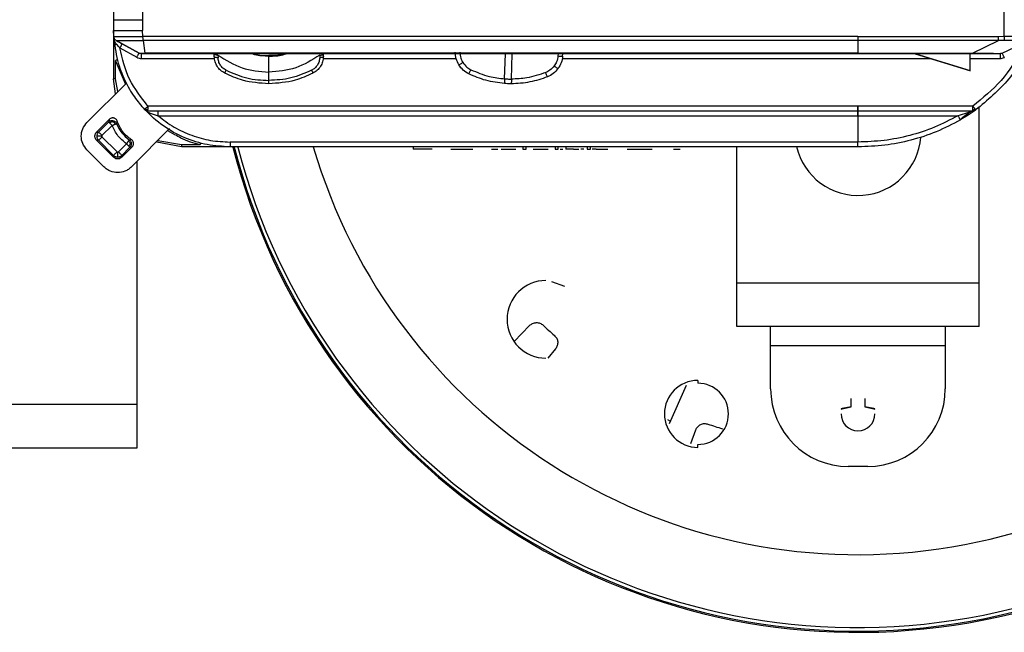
# Model space of a CAD drawing. Header units: millimetres. Extents: x -155 to 150, y -264 to -131.
# Tile 3 of 6: x -2 to 99, y -264 to -201. Entities that reach past the tile are written whole.
import ezdxf

# ---------------------------------------------------------------- set-up
doc = ezdxf.new("R2010")
doc.units = ezdxf.units.MM

msp = doc.modelspace()

# ---------------------------------------------------------------- linework, layer by layer
at = {"color": 7, "linetype": 'Continuous', "lineweight": 25}
for p, q in [((7.22, -187.96), (7.22, -206.96)), ((98.98, -202.56), (98.98, -192.36)), ((10.22, -192.93), (10.22, -201.96)), ((7.24, -202.59), (7.22, -201.96)), ((10.25, -202.58), (10.22, -201.96)), ((83.93, -202.58), (10.25, -202.58)), ((83.93, -202.58), (98.42, -202.58)), ((98.42, -202.58), (98.98, -202.56)), ((9.85, -204.3), (7.5, -203.01)), ((7.5, -203.01), (7.5, -203.01)), ((7.87, -203.77), (9.61, -204.73)), ((8.11, -203.34), (9.85, -204.3)), ((83.93, -203), (10.29, -203)), ((10.48, -204.29), (10.29, -203)), ((83.93, -203), (83.93, -204.29)), ((98.41, -203), (83.93, -203)), ((95.74, -204.29), (98.41, -203)), ((99, -203), (98.41, -203)), ((98.79, -204.31), (101.64, -202.94)), ((9.85, -204.3), (9.85, -204.3)), ((10.09, -204.85), (17.63, -204.85)), ((95.74, -204.36), (10.49, -204.36)), ((17.6, -204.66), (17.59, -204.4)), ((17.98, -204.51), (17.99, -204.78)), ((23.22, -204.56), (23.22, -204.61)), ((28.47, -204.51), (28.46, -204.78)), ((28.82, -204.85), (42.52, -204.85)), ((28.85, -204.66), (28.86, -204.4)), ((47.52, -206.95), (47.61, -204.36)), ((48.21, -206.98), (48.31, -204.36)), ((53.03, -204.36), (53.01, -204.59)), ((53.44, -204.85), (91.4, -204.85)), ((53.49, -204.61), (53.51, -204.36)), ((83.93, -204.29), (95.74, -204.29)), ((89.82, -204.37), (95.42, -206.09)), ((89.89, -204.37), (95.49, -206.09)), ((95.49, -206.11), (95.49, -204.37)), ((95.49, -204.85), (98.57, -204.85)), ((7.42, -206.96), (7.42, -205.05)), ((8.45, -207.48), (7.42, -205.05)), ((7.41, -208.51), (7.22, -206.96)), ((7.66, -208.27), (7.42, -206.96)), ((23.22, -207.12), (23.22, -206.26)), ((95.42, -206.09), (95.49, -206.11)), ((4.48, -211.44), (8.54, -207.39)), ((95.76, -209.76), (10.77, -209.76)), ((96.43, -232.46), (96.43, -209.81)), ((10.77, -210.26), (95.76, -210.26)), ((11.81, -210.75), (94.23, -210.75)), ((83.93, -210.75), (83.93, -213.46)), ((95.89, -210.17), (95.76, -210.11)), ((95.91, -210.23), (95.76, -210.26)), ((95.82, -210.2), (95.81, -210.3)), ((95.96, -210.05), (95.89, -210.17)), ((96.05, -210.16), (95.91, -210.23)), ((6.78, -211.13), (5.47, -212.43)), ((5.68, -212.43), (6.72, -211.39)), ((7.07, -211.74), (6.03, -212.79)), ((6.78, -211.13), (6.72, -211.39)), ((7.61, -211.33), (7.54, -211.57)), ((5.47, -212.43), (5.68, -212.43)), ((6.03, -212.93), (7.58, -214.48)), ((13, -212.08), (9.06, -216.02)), ((13.54, -212.71), (12.8, -212.29)), ((5.47, -213.28), (7.22, -215.03)), ((5.68, -213.28), (5.47, -213.28)), ((7.22, -214.83), (5.68, -213.28)), ((7.72, -214.48), (8.55, -213.64)), ((8.07, -215.03), (9.13, -213.97)), ((8.91, -214), (8.07, -214.83)), ((8.84, -213.23), (9.04, -213.2)), ((8.91, -214), (9.13, -213.97)), ((14.22, -213.96), (11.69, -213.47)), ((14.22, -213.76), (11.8, -213.32)), ((16.15, -213.76), (14.22, -213.76)), ((83.93, -213.96), (14.22, -213.96)), ((83.93, -213.46), (19.22, -213.46)), ((38.09, -213.95), (38.09, -214.2)), ((49.4, -213.95), (49.4, -214.2)), ((49.75, -214.2), (49.75, -213.95)), ((52.71, -213.95), (52.71, -214.2)), ((53.05, -214.2), (53.05, -213.95)), ((53.81, -213.95), (53.81, -214.2)), ((56.02, -213.95), (56.02, -214.2)), ((56.36, -214.2), (56.36, -213.95)), ((71.43, -232.46), (71.43, -213.96)), ((6.23, -216.02), (4.48, -214.27)), ((7.22, -215.03), (7.22, -214.83)), ((8.07, -214.83), (8.07, -215.03)), ((41.99, -214.2), (44.24, -214.2)), ((46.17, -214.2), (46.82, -214.2)), ((47.15, -214.2), (48.69, -214.2)), ((50.46, -214.2), (51.99, -214.2)), ((56.94, -214.2), (56.54, -214.2)), ((60.13, -214.2), (62.72, -214.2)), ((64.93, -214.2), (65.59, -214.2)), ((9.67, -244.96), (9.67, -215.42)), ((52.36, -227.82), (53.7, -228.31)), ((71.43, -227.96), (96.43, -227.96)), ((48.49, -234.01), (50.09, -232.36)), ((96.43, -232.46), (71.43, -232.46)), ((74.93, -238.88), (74.93, -232.46)), ((92.93, -232.46), (92.93, -238.88)), ((52.76, -234.76), (51.97, -235.71)), ((92.93, -234.46), (74.93, -234.46)), ((67.43, -238.01), (67.43, -238.31)), ((66.23, -238.54), (64.46, -242.5)), ((83.23, -240.75), (83.23, -239.86)), ((84.63, -239.86), (84.63, -240.75)), ((-155.33, -240.46), (9.67, -240.46)), ((64.59, -242.2), (64.34, -242.08)), ((66.69, -244.52), (67.21, -243.11)), ((-155.33, -244.96), (9.67, -244.96)), ((67.43, -244.91), (67.43, -244.61)), ((84.93, -246.88), (82.93, -246.88))]:
    msp.add_line(p, q, dxfattribs=at)
at = {"color": 7, "linetype": 'Continuous', "lineweight": 25, "flags": 128}
for points in [[(83.93, -204.29), (47.21, -204.29), (10.48, -204.29)], [(82.19, -240.98), (82.3, -240.95), (83.23, -240.75)], [(83.23, -240.72), (82.29, -240.91), (82.2, -240.94)], [(85.66, -240.94), (85.57, -240.91), (84.63, -240.72)], [(84.63, -240.75), (85.56, -240.95), (85.67, -240.98)]]:
    msp.add_lwpolyline(points, dxfattribs=at)
at = {"color": 7, "linetype": 'Continuous', "lineweight": 25}
for centre, radius, start, end in [((83.93, -197.46), 66.5, 194.4038, 165.6225), ((83.93, -197.46), 66.37, 194.4055, 165.5665), ((83.93, -197.46), 66, 194.5171, 165.516), ((83.93, -197.46), 58.5, 196.3828, 163.578), ((53.38, -201.06), 3.55, 263.9329, 271.73), ((83.93, -212.46), 6.5, 193.0032, 355.5953), ((51.77, -231.72), 4, 90, 270), ((83.93, -197.46), 47.63, 227.0611, 228.9389), ((67.43, -241.46), 3.45, 90, 270), ((67.43, -241.46), 3.15, 270, 90), ((82.93, -238.88), 8, 180, 270), ((84.93, -238.88), 8, 270, 0), ((83.93, -241.46), 1.75, 180, 0), ((83.93, -197.46), 47.63, 251.0611, 252.9389)]:
    msp.add_arc(centre, radius, start, end, dxfattribs=at)
for points in [[(7.22, -200.86), (7.27, -200.86), (7.36, -200.86), (8.05, -200.86), (9.04, -200.86), (9.83, -200.86), (10.22, -200.86)], [(7.22, -201.96), (7.27, -201.96), (7.36, -201.96), (8.05, -201.96), (9.04, -201.96), (9.83, -201.96), (10.22, -201.96)], [(98.41, -203), (98.42, -202.98), (98.42, -202.93), (98.42, -202.82), (98.42, -202.7), (98.42, -202.62), (98.42, -202.58)], [(10.09, -204.85), (10.09, -204.79), (10.09, -204.66), (10.09, -204.5), (10.09, -204.38), (10.09, -204.37), (10.09, -204.36)], [(83.93, -204.29), (83.93, -204.31), (83.93, -204.35), (83.93, -204.36), (83.93, -204.36)], [(83.93, -204.29), (83.93, -204.31), (83.93, -204.35), (83.93, -204.36), (83.93, -204.36)], [(95.74, -204.36), (95.74, -204.36), (95.74, -204.35), (95.74, -204.31), (95.74, -204.29)], [(98.79, -204.31), (98.76, -204.32), (98.69, -204.35), (98.61, -204.36), (98.57, -204.36)], [(98.57, -204.36), (98.57, -204.37), (98.57, -204.38), (98.57, -204.5), (98.57, -204.66), (98.57, -204.79), (98.57, -204.85)], [(99.01, -204.76), (98.98, -204.7), (98.92, -204.58), (98.85, -204.43), (98.8, -204.33), (98.79, -204.32), (98.79, -204.31)], [(7.42, -206.96), (7.4, -206.96), (7.35, -206.96), (7.28, -206.96), (7.23, -206.96), (7.23, -206.96), (7.22, -206.96)], [(10.77, -209.76), (10.77, -209.8), (10.77, -209.86), (10.77, -209.95), (10.77, -210.04), (10.77, -210.09), (10.77, -210.11)], [(83.93, -209.76), (83.93, -209.83), (83.93, -209.96), (83.93, -210.12), (83.93, -210.24), (83.93, -210.25), (83.93, -210.26)], [(83.93, -210.26), (83.93, -210.25), (83.93, -210.24), (83.93, -210.12), (83.93, -209.96), (83.93, -209.83), (83.93, -209.76)], [(95.76, -210.11), (95.76, -210.09), (95.76, -210.04), (95.76, -209.95), (95.76, -209.86), (95.76, -209.8), (95.76, -209.76)], [(10.57, -210.22), (10.54, -210.2), (10.48, -210.17), (10.43, -210.12), (10.41, -210.1)], [(10.77, -210.26), (10.74, -210.26), (10.67, -210.25), (10.61, -210.23), (10.57, -210.22)], [(10.77, -210.26), (10.77, -210.26), (10.77, -210.25), (10.77, -210.22), (10.77, -210.18), (10.77, -210.14), (10.77, -210.11)], [(11.81, -210.75), (11.81, -210.69), (11.81, -210.56), (11.81, -210.4), (11.81, -210.28), (11.81, -210.27), (11.81, -210.26)], [(83.93, -210.75), (83.93, -210.69), (83.93, -210.56), (83.93, -210.4), (83.93, -210.28), (83.93, -210.27), (83.93, -210.26)], [(83.93, -210.26), (83.93, -210.27), (83.93, -210.28), (83.93, -210.4), (83.93, -210.56), (83.93, -210.69), (83.93, -210.75)], [(95.76, -210.26), (95.76, -210.26), (95.76, -210.25), (95.76, -210.22), (95.76, -210.18), (95.76, -210.14), (95.76, -210.11)], [(6.72, -211.39), (6.72, -211.39), (6.73, -211.4), (6.75, -211.42), (6.78, -211.45), (6.81, -211.48), (6.83, -211.5)], [(6.83, -211.5), (6.84, -211.51), (6.88, -211.55), (6.94, -211.61), (7.01, -211.68), (7.05, -211.72), (7.07, -211.74)], [(7.54, -211.57), (7.69, -211.9), (8, -212.55), (8.56, -213), (8.84, -213.23)], [(9.04, -213.2), (8.72, -212.95), (8.08, -212.46), (7.77, -211.71), (7.61, -211.33)], [(5.68, -212.43), (5.65, -212.46), (5.6, -212.52), (5.54, -212.63), (5.51, -212.74), (5.5, -212.82), (5.5, -212.86)], [(5.5, -212.86), (5.5, -212.9), (5.51, -212.98), (5.54, -213.09), (5.6, -213.19), (5.65, -213.25), (5.68, -213.28)], [(6.03, -212.79), (5.99, -212.74), (5.89, -212.65), (5.78, -212.53), (5.7, -212.45), (5.68, -212.44), (5.68, -212.43)], [(5.68, -213.28), (5.68, -213.28), (5.7, -213.26), (5.78, -213.18), (5.89, -213.07), (5.99, -212.97), (6.03, -212.93)], [(8.55, -213.64), (8.58, -213.67), (8.62, -213.71), (8.69, -213.78), (8.75, -213.84), (8.78, -213.87), (8.8, -213.89)], [(8.8, -213.89), (8.82, -213.91), (8.85, -213.94), (8.88, -213.97), (8.9, -213.99), (8.9, -213.99), (8.91, -214)], [(14.22, -213.76), (14.22, -213.79), (14.22, -213.84), (14.22, -213.9), (14.22, -213.95), (14.22, -213.96), (14.22, -213.96)], [(19.22, -213.46), (19.22, -213.53), (19.22, -213.66), (19.22, -213.82), (19.22, -213.94), (19.22, -213.95), (19.22, -213.96)], [(83.93, -213.96), (83.93, -213.95), (83.93, -213.94), (83.93, -213.82), (83.93, -213.66), (83.93, -213.53), (83.93, -213.46)], [(7.58, -214.48), (7.53, -214.52), (7.44, -214.61), (7.32, -214.73), (7.24, -214.81), (7.23, -214.82), (7.22, -214.83)], [(7.22, -214.83), (7.25, -214.86), (7.31, -214.91), (7.42, -214.96), (7.53, -215), (7.61, -215), (7.65, -215.01)], [(7.65, -215.01), (7.69, -215), (7.77, -215), (7.88, -214.96), (7.98, -214.91), (8.04, -214.86), (8.07, -214.83)], [(8.07, -214.83), (8.07, -214.82), (8.05, -214.81), (7.97, -214.73), (7.86, -214.61), (7.77, -214.52), (7.72, -214.48)], [(52.71, -214.2), (52.71, -214.2), (52.71, -214.2), (52.75, -214.2), (52.81, -214.2), (52.86, -214.2), (52.88, -214.2)], [(52.88, -214.2), (52.9, -214.2), (52.95, -214.2), (53, -214.2), (53.04, -214.2), (53.05, -214.2), (53.05, -214.2)], [(54.61, -214.2), (54.66, -214.2), (54.77, -214.2), (54.92, -214.2), (55.06, -214.2), (55.14, -214.2), (55.18, -214.2)], [(56.02, -214.2), (56.02, -214.2), (56.02, -214.2), (56.06, -214.2), (56.12, -214.2), (56.17, -214.2), (56.19, -214.2)], [(56.19, -214.2), (56.21, -214.2), (56.26, -214.2), (56.31, -214.2), (56.35, -214.2), (56.36, -214.2), (56.36, -214.2)], [(56.94, -214.2), (57.05, -214.2), (57.28, -214.2), (57.61, -214.2), (57.9, -214.2), (58.06, -214.2), (58.14, -214.2)]]:
    msp.add_open_spline(points, degree=3, dxfattribs=at)
for points, knots in [([(7.24, -202.59), (7.29, -202.59), (7.38, -202.59), (8.08, -202.59), (9.07, -202.58), (9.86, -202.58), (10.25, -202.58)], [0, 0, 0, 0, 0.250992, 0.501924, 0.752788, 1, 1, 1, 1]), ([(7.5, -203.01), (7.46, -202.98), (7.39, -202.94), (7.31, -202.84), (7.26, -202.72), (7.25, -202.64), (7.24, -202.59)], [0, 0, 0, 0, 0.245923, 0.5, 0.754077, 1, 1, 1, 1]), ([(7.24, -202.59), (7.33, -203.43), (7.51, -205), (8.32, -207.08), (9.27, -208.77), (10.05, -209.68), (10.41, -210.1)], [0, 0, 0, 0, 0.301577, 0.568793, 0.801612, 1, 1, 1, 1]), ([(7.54, -203.41), (7.49, -203.35), (7.4, -203.23), (7.31, -203.02), (7.29, -202.87), (7.28, -202.79)], [0, 0, 0, 0, 0.324115, 0.647784, 1, 1, 1, 1]), ([(10.29, -203), (10.29, -202.98), (10.29, -202.93), (10.27, -202.83), (10.25, -202.7), (10.25, -202.62), (10.25, -202.58)], [0, 0, 0, 0, 0.245391, 0.499958, 0.754562, 1, 1, 1, 1]), ([(83.93, -202.58), (83.93, -202.62), (83.93, -202.7), (83.93, -202.82), (83.93, -202.93), (83.93, -202.98), (83.93, -203)], [0, 0, 0, 0, 0.231526, 0.475373, 0.731533, 1, 1, 1, 1]), ([(83.93, -202.58), (83.93, -202.62), (83.93, -202.71), (83.93, -202.83), (83.93, -202.93), (83.93, -202.98), (83.93, -203)], [0, 0, 0, 0, 0.251459, 0.500099, 0.751488, 1, 1, 1, 1]), ([(98.98, -202.56), (99.35, -202.55), (100.09, -202.54), (101.03, -202.56), (101.71, -202.54), (101.85, -202.51), (101.92, -202.49)], [0, 0, 0, 0, 0.252267, 0.501745, 0.7503, 1, 1, 1, 1]), ([(98.98, -202.56), (98.98, -202.6), (98.99, -202.69), (98.99, -202.82), (99, -202.93), (99, -202.98), (99, -203)], [0, 0, 0, 0, 0.245375, 0.5, 0.754625, 1, 1, 1, 1]), ([(7.5, -203.01), (7.54, -203.01), (7.62, -203.01), (8.26, -203), (9.02, -203), (9.73, -203), (10.1, -203), (10.29, -203)], [0, 0, 0, 0, 0.247663, 0.495355, 0.74313, 0.867654, 1, 1, 1, 1]), ([(7.5, -203.01), (7.6, -203.06), (7.79, -203.17), (8, -203.28), (8.11, -203.34)], [0, 0, 0, 0, 0.506246, 1, 1, 1, 1]), ([(7.87, -203.77), (7.81, -203.71), (7.7, -203.58), (7.59, -203.46), (7.54, -203.41)], [0, 0, 0, 0, 0.506385, 1, 1, 1, 1]), ([(8.11, -203.34), (8.1, -203.34), (8.1, -203.35), (8.07, -203.41), (8.04, -203.46), (8, -203.53), (7.94, -203.63), (7.9, -203.72), (7.87, -203.77)], [0, 0, 0, 0, 0.23957, 0.368441, 0.500015, 0.631584, 0.760446, 1, 1, 1, 1]), ([(10.77, -209.76), (10.07, -208.87), (8.66, -207.09), (8.13, -204.88), (7.87, -203.77)], [0, 0, 0, 0, 0.500356, 1, 1, 1, 1]), ([(100.89, -203.85), (100.21, -204.99), (98.86, -207.27), (96.79, -208.93), (95.76, -209.76)], [0, 0, 0, 0, 0.499532, 1, 1, 1, 1]), ([(101.86, -202.93), (101.53, -203.64), (100.87, -205.06), (99.07, -207.65), (97.26, -209.16), (96.05, -210.16)], [0, 0, 0, 0, 0.250558, 0.500919, 1, 1, 1, 1]), ([(101.64, -202.94), (101.56, -202.96), (101.42, -203), (100.8, -203.03), (99.98, -203), (99.33, -203), (99, -203)], [0, 0, 0, 0, 0.250342, 0.501865, 0.75243, 1, 1, 1, 1]), ([(9.61, -204.73), (9.64, -204.68), (9.69, -204.59), (9.75, -204.49), (9.78, -204.42), (9.82, -204.37), (9.85, -204.31), (9.85, -204.3), (9.85, -204.3)], [0, 0, 0, 0, 0.239562, 0.368428, 0.5, 0.631572, 0.760438, 1, 1, 1, 1]), ([(9.61, -204.73), (9.69, -204.77), (9.84, -204.84), (10.01, -204.85), (10.09, -204.85)], [0, 0, 0, 0, 0.500113, 1, 1, 1, 1]), ([(9.85, -204.3), (9.86, -204.3), (9.86, -204.3), (9.92, -204.3), (10.04, -204.29), (10.25, -204.29), (10.4, -204.29), (10.48, -204.29)], [0, 0, 0, 0, 0.1311555, 0.2614624, 0.5149677, 0.7602342, 1, 1, 1, 1]), ([(10.09, -204.36), (10.05, -204.36), (9.97, -204.35), (9.89, -204.32), (9.85, -204.3)], [0, 0, 0, 0, 0.5, 1, 1, 1, 1]), ([(10.49, -204.36), (10.44, -204.36), (10.34, -204.36), (10.23, -204.36), (10.16, -204.36), (10.12, -204.36), (10.1, -204.36), (10.1, -204.36), (10.09, -204.36)], [0, 0, 0, 0, 0.262401, 0.51431, 0.636976, 0.759486, 0.879885, 1, 1, 1, 1]), ([(10.49, -204.36), (10.49, -204.36), (10.49, -204.35), (10.48, -204.31), (10.48, -204.29)], [0, 0, 0, 0, 0.49991, 1, 1, 1, 1]), ([(17.98, -204.51), (17.92, -204.51), (17.82, -204.5), (17.69, -204.48), (17.61, -204.44), (17.6, -204.41), (17.59, -204.4)], [0, 0, 0, 0, 0.242955, 0.500005, 0.75705, 1, 1, 1, 1]), ([(17.99, -204.78), (17.94, -204.77), (17.83, -204.77), (17.7, -204.74), (17.62, -204.7), (17.61, -204.67), (17.6, -204.66)], [0, 0, 0, 0, 0.2429, 0.5, 0.7571, 1, 1, 1, 1]), ([(18.69, -206.37), (18.54, -206.28), (18.23, -206.09), (17.89, -205.67), (17.66, -205.19), (17.62, -204.84), (17.6, -204.66)], [0, 0, 0, 0, 0.249087, 0.500376, 0.74357, 1, 1, 1, 1]), ([(17.98, -204.51), (18.78, -205.01), (20.39, -206.02), (22.28, -206.18), (23.22, -206.26)], [0, 0, 0, 0, 0.499983, 1, 1, 1, 1]), ([(18.83, -206.07), (18.71, -206), (18.48, -205.86), (18.21, -205.54), (18.03, -205.17), (18, -204.91), (17.99, -204.78)], [0, 0, 0, 0, 0.249827, 0.499696, 0.749783, 1, 1, 1, 1]), ([(23.22, -204.61), (22.73, -204.6), (22.12, -204.59), (21.55, -204.4), (21.44, -204.36)], [0, 0, 0, 0, 0.809372, 1, 1, 1, 1]), ([(21.62, -204.36), (21.67, -204.38), (22.18, -204.55), (22.73, -204.55), (23.22, -204.56)], [0, 0, 0, 0, 0.093341, 1, 1, 1, 1]), ([(24.83, -204.36), (24.78, -204.38), (24.27, -204.55), (23.72, -204.55), (23.22, -204.56)], [0, 0, 0, 0, 0.093237, 1, 1, 1, 1]), ([(23.22, -204.61), (23.72, -204.6), (24.32, -204.59), (24.9, -204.4), (25, -204.36)], [0, 0, 0, 0, 0.809372, 1, 1, 1, 1]), ([(28.47, -204.51), (27.67, -205.01), (26.06, -206.02), (24.17, -206.18), (23.22, -206.26)], [0, 0, 0, 0, 0.499798, 1, 1, 1, 1]), ([(23.22, -206.26), (23.22, -205.97), (23.22, -205.43), (23.22, -204.87), (23.22, -204.61)], [0, 0, 0, 0, 0.537031, 1, 1, 1, 1]), ([(28.46, -204.78), (28.45, -204.91), (28.41, -205.17), (28.24, -205.54), (27.97, -205.86), (27.74, -206), (27.62, -206.07)], [0, 0, 0, 0, 0.250217, 0.500304, 0.750173, 1, 1, 1, 1]), ([(28.85, -204.66), (28.83, -204.84), (28.79, -205.19), (28.56, -205.67), (28.22, -206.09), (27.91, -206.28), (27.76, -206.37)], [0, 0, 0, 0, 0.256412, 0.499624, 0.750896, 1, 1, 1, 1]), ([(28.85, -204.66), (28.84, -204.67), (28.83, -204.7), (28.75, -204.74), (28.62, -204.77), (28.51, -204.77), (28.46, -204.78)], [0, 0, 0, 0, 0.2429, 0.5, 0.7571, 1, 1, 1, 1]), ([(28.47, -204.51), (28.52, -204.51), (28.63, -204.5), (28.76, -204.48), (28.84, -204.44), (28.85, -204.41), (28.86, -204.4)], [0, 0, 0, 0, 0.242955, 0.500005, 0.75705, 1, 1, 1, 1]), ([(42.81, -205.51), (42.7, -205.31), (42.48, -204.89), (42.45, -204.43), (42.43, -204.19)], [0, 0, 0, 0, 0.497506, 1, 1, 1, 1]), ([(42.91, -204.21), (42.93, -204.42), (42.96, -204.79), (43.14, -205.12), (43.21, -205.27)], [0, 0, 0, 0, 0.558989, 1, 1, 1, 1]), ([(53.01, -204.59), (52.98, -204.8), (52.92, -205.17), (52.72, -205.48), (52.63, -205.62)], [0, 0, 0, 0, 0.559664, 1, 1, 1, 1]), ([(53.49, -204.61), (53.46, -204.84), (53.39, -205.31), (53.14, -205.7), (53.02, -205.9)], [0, 0, 0, 0, 0.502494, 1, 1, 1, 1]), ([(89.89, -204.37), (89.88, -204.37), (89.86, -204.37), (89.84, -204.37), (89.82, -204.36), (89.82, -204.36), (89.81, -204.36), (89.81, -204.36), (89.81, -204.37), (89.81, -204.37), (89.82, -204.37)], [0, 0, 0, 0, 0.338307, 0.458498, 0.554458, 0.597737, 0.640749, 0.73477, 0.851855, 1, 1, 1, 1]), ([(95.74, -204.29), (96.15, -204.3), (96.9, -204.31), (97.76, -204.32), (98.26, -204.33), (98.67, -204.33), (98.74, -204.32), (98.79, -204.31)], [0, 0, 0, 0, 0.270845, 0.498054, 0.618126, 0.738462, 1, 1, 1, 1]), ([(98.57, -204.36), (98.54, -204.36), (98.5, -204.36), (98.14, -204.36), (97.77, -204.36), (97.31, -204.36), (96.64, -204.36), (96.1, -204.36), (95.74, -204.36)], [0, 0, 0, 0, 0.249054, 0.373161, 0.497247, 0.616799, 0.747384, 1, 1, 1, 1]), ([(98.57, -204.85), (98.65, -204.85), (98.8, -204.84), (98.94, -204.78), (99.01, -204.76)], [0, 0, 0, 0, 0.4999974, 1, 1, 1, 1]), ([(7.62, -205.01), (7.61, -205.01), (7.61, -205.01), (7.59, -205.01), (7.56, -205.02), (7.53, -205.03), (7.49, -205.04), (7.45, -205.05), (7.42, -205.05)], [0, 0, 0, 0, 0.239518, 0.3684, 0.5, 0.6316, 0.760482, 1, 1, 1, 1]), ([(42.81, -205.51), (42.81, -205.51), (42.82, -205.5), (42.92, -205.45), (43.05, -205.37), (43.16, -205.3), (43.21, -205.27)], [0, 0, 0, 0, 0.240744, 0.500021, 0.759286, 1, 1, 1, 1]), ([(43.83, -206.44), (43.63, -206.33), (43.22, -206.09), (42.95, -205.71), (42.81, -205.51)], [0, 0, 0, 0, 0.493535, 1, 1, 1, 1]), ([(43.21, -205.27), (43.34, -205.44), (43.56, -205.74), (43.89, -205.93), (44.04, -206.01)], [0, 0, 0, 0, 0.559278, 1, 1, 1, 1]), ([(52.63, -205.62), (52.49, -205.78), (52.25, -206.07), (51.91, -206.23), (51.75, -206.3)], [0, 0, 0, 0, 0.559289, 1, 1, 1, 1]), ([(53.02, -205.9), (52.86, -206.08), (52.56, -206.44), (52.13, -206.65), (51.92, -206.75)], [0, 0, 0, 0, 0.506466, 1, 1, 1, 1]), ([(52.63, -205.62), (52.68, -205.66), (52.78, -205.73), (52.91, -205.83), (53, -205.89), (53.01, -205.9), (53.02, -205.9)], [0, 0, 0, 0, 0.240724, 0.5, 0.759276, 1, 1, 1, 1]), ([(18.69, -206.37), (18.69, -206.37), (18.69, -206.36), (18.72, -206.29), (18.77, -206.2), (18.81, -206.11), (18.83, -206.07)], [0, 0, 0, 0, 0.244094, 0.5, 0.755906, 1, 1, 1, 1]), ([(23.22, -207.46), (22.31, -207.4), (20.73, -207.29), (19.29, -206.64), (18.69, -206.37)], [0, 0, 0, 0, 0.580709, 1, 1, 1, 1]), ([(18.83, -206.07), (19.53, -206.38), (20.93, -206.99), (22.46, -207.08), (23.22, -207.12)], [0, 0, 0, 0, 0.500138, 1, 1, 1, 1]), ([(27.62, -206.07), (26.92, -206.38), (25.52, -206.99), (23.99, -207.08), (23.22, -207.12)], [0, 0, 0, 0, 0.500154, 1, 1, 1, 1]), ([(27.76, -206.37), (27.15, -206.64), (25.72, -207.29), (24.14, -207.4), (23.22, -207.46)], [0, 0, 0, 0, 0.419291, 1, 1, 1, 1]), ([(27.62, -206.07), (27.64, -206.11), (27.68, -206.2), (27.73, -206.29), (27.76, -206.36), (27.76, -206.37), (27.76, -206.37)], [0, 0, 0, 0, 0.244094, 0.5, 0.755906, 1, 1, 1, 1]), ([(43.83, -206.44), (43.84, -206.44), (43.84, -206.42), (43.9, -206.3), (43.96, -206.16), (44.01, -206.06), (44.04, -206.01)], [0, 0, 0, 0, 0.270837, 0.562281, 0.789161, 1, 1, 1, 1]), ([(47.5, -207.43), (46.85, -207.35), (45.58, -207.2), (44.41, -206.69), (43.83, -206.44)], [0, 0, 0, 0, 0.509998, 1, 1, 1, 1]), ([(44.04, -206.01), (44.66, -206.28), (45.78, -206.75), (46.99, -206.89), (47.52, -206.95)], [0, 0, 0, 0, 0.559913, 1, 1, 1, 1]), ([(47.52, -206.95), (47.51, -207.02), (47.5, -207.16), (47.49, -207.32), (47.49, -207.42), (47.5, -207.43), (47.5, -207.43)], [0, 0, 0, 0, 0.270714, 0.562312, 0.789284, 1, 1, 1, 1]), ([(47.52, -206.95), (47.65, -206.96), (47.88, -206.97), (48.11, -206.98), (48.21, -206.98)], [0, 0, 0, 0, 0.559979, 1, 1, 1, 1]), ([(51.92, -206.75), (51.33, -206.95), (50.12, -207.37), (48.85, -207.43), (48.19, -207.46)], [0, 0, 0, 0, 0.490002, 1, 1, 1, 1]), ([(51.75, -206.3), (51.11, -206.52), (49.96, -206.91), (48.75, -206.96), (48.21, -206.98)], [0, 0, 0, 0, 0.55988, 1, 1, 1, 1]), ([(51.92, -206.75), (51.92, -206.74), (51.92, -206.72), (51.87, -206.61), (51.81, -206.46), (51.77, -206.35), (51.75, -206.3)], [0, 0, 0, 0, 0.2708373, 0.5622806, 0.7891609, 1, 1, 1, 1]), ([(23.22, -207.46), (23.22, -207.46), (23.22, -207.45), (23.22, -207.41), (23.22, -207.34), (23.22, -207.23), (23.22, -207.15), (23.22, -207.12)], [0, 0, 0, 0, 0.167286, 0.328004, 0.613176, 0.838175, 1, 1, 1, 1]), ([(48.19, -207.46), (48.06, -207.46), (47.83, -207.45), (47.6, -207.44), (47.5, -207.43)], [0, 0, 0, 0, 0.559979, 1, 1, 1, 1]), ([(48.21, -206.98), (48.21, -207.05), (48.21, -207.19), (48.21, -207.35), (48.2, -207.44), (48.2, -207.45), (48.19, -207.46)], [0, 0, 0, 0, 0.270714, 0.562312, 0.789284, 1, 1, 1, 1]), ([(10.51, -210), (10.5, -210.02), (10.46, -210.05), (10.43, -210.08), (10.41, -210.1), (10.41, -210.1), (10.41, -210.1)], [0, 0, 0, 0, 0.262617, 0.51982, 0.766839, 1, 1, 1, 1]), ([(10.51, -210), (10.53, -209.98), (10.57, -209.95), (10.64, -209.89), (10.71, -209.83), (10.75, -209.78), (10.77, -209.76)], [0, 0, 0, 0, 0.262612, 0.519814, 0.766834, 1, 1, 1, 1]), ([(10.61, -210.15), (10.59, -210.13), (10.56, -210.09), (10.53, -210.03), (10.51, -210)], [0, 0, 0, 0, 0.484966, 1, 1, 1, 1]), ([(95.76, -209.76), (95.78, -209.79), (95.81, -209.84), (95.87, -209.91), (95.92, -209.99), (95.95, -210.03), (95.96, -210.05)], [0, 0, 0, 0, 0.233186, 0.480209, 0.737402, 1, 1, 1, 1]), ([(7.61, -211.33), (7.6, -211.29), (7.56, -211.2), (7.47, -211.1), (7.37, -211.03), (7.26, -210.99), (7.14, -210.97), (7.02, -210.99), (6.89, -211.04), (6.82, -211.1), (6.78, -211.13)], [0, 0, 0, 0, 0.138314, 0.27312, 0.386292, 0.500001, 0.613137, 0.726846, 0.861662, 1, 1, 1, 1]), ([(19.22, -213.96), (18.44, -213.91), (16.84, -213.82), (14.5, -213.07), (12.26, -211.88), (11.03, -210.7), (10.41, -210.1)], [0, 0, 0, 0, 0.2386134, 0.4848191, 0.7386153, 1, 1, 1, 1]), ([(10.41, -210.1), (10.49, -210.18), (10.67, -210.36), (10.9, -210.46), (11.01, -210.5)], [0, 0, 0, 0, 0.49927, 1, 1, 1, 1]), ([(10.57, -210.22), (10.57, -210.21), (10.58, -210.21), (10.6, -210.17), (10.61, -210.15)], [0, 0, 0, 0, 0.499442, 1, 1, 1, 1]), ([(10.77, -210.11), (10.74, -210.12), (10.68, -210.14), (10.63, -210.15), (10.61, -210.15)], [0, 0, 0, 0, 0.501435, 1, 1, 1, 1]), ([(11.01, -210.5), (11.14, -210.54), (11.4, -210.63), (11.67, -210.71), (11.81, -210.75)], [0, 0, 0, 0, 0.489908, 1, 1, 1, 1]), ([(11.81, -210.75), (12.35, -211.16), (13.42, -211.98), (15.26, -212.81), (17.21, -213.36), (18.55, -213.43), (19.22, -213.46)], [0, 0, 0, 0, 0.250029, 0.50008, 0.75002, 1, 1, 1, 1]), ([(94.23, -210.75), (93.43, -211.17), (91.84, -212.01), (89.27, -212.83), (86.62, -213.37), (84.83, -213.43), (83.93, -213.46)], [0, 0, 0, 0, 0.249792, 0.49979, 0.74986, 1, 1, 1, 1]), ([(95.52, -210.34), (95.39, -210.39), (94.97, -210.53), (94.53, -210.66), (94.23, -210.75)], [0, 0, 0, 0, 0.323591, 1, 1, 1, 1]), ([(94.23, -210.75), (94.26, -210.81), (94.31, -210.89), (94.37, -210.99), (94.41, -211.06), (94.44, -211.12), (94.47, -211.17), (94.48, -211.18), (94.48, -211.18)], [0, 0, 0, 0, 0.239567, 0.368431, 0.5, 0.631568, 0.760433, 1, 1, 1, 1]), ([(94.46, -211.15), (94.65, -210.99), (95, -210.69), (95.35, -210.46), (95.52, -210.34)], [0, 0, 0, 0, 0.533418, 1, 1, 1, 1]), ([(96.05, -210.16), (96.05, -210.17), (96.04, -210.17), (95.96, -210.23), (95.76, -210.37), (95.27, -210.71), (94.79, -210.99), (94.48, -211.18)], [0, 0, 0, 0, 0.076599, 0.149154, 0.283105, 0.529682, 1, 1, 1, 1]), ([(95.76, -210.26), (95.76, -210.26), (95.76, -210.26), (95.74, -210.27), (95.67, -210.29), (95.58, -210.32), (95.52, -210.34)], [0, 0, 0, 0, 0.093077, 0.190247, 0.40892, 1, 1, 1, 1]), ([(95.91, -210.23), (95.91, -210.23), (95.91, -210.23), (95.9, -210.19), (95.89, -210.17)], [0, 0, 0, 0, 0.499441, 1, 1, 1, 1]), ([(95.96, -210.05), (95.98, -210.07), (96, -210.1), (96.03, -210.14), (96.05, -210.16), (96.05, -210.16), (96.05, -210.16)], [0, 0, 0, 0, 0.262598, 0.519791, 0.766814, 1, 1, 1, 1]), ([(4.48, -214.27), (4.32, -214.07), (3.99, -213.65), (3.85, -212.86), (3.99, -212.06), (4.32, -211.65), (4.48, -211.44)], [0, 0, 0, 0, 0.25001, 0.5, 0.74999, 1, 1, 1, 1]), ([(6.72, -211.39), (6.75, -211.37), (6.81, -211.31), (6.92, -211.26), (7.05, -211.24), (7.14, -211.25), (7.18, -211.26)], [0, 0, 0, 0, 0.222516, 0.467019, 0.728738, 1, 1, 1, 1]), ([(7.16, -211.37), (7.1, -211.38), (7.01, -211.39), (6.9, -211.45), (6.85, -211.48), (6.83, -211.5)], [0, 0, 0, 0, 0.516123, 0.748776, 1, 1, 1, 1]), ([(7.07, -211.74), (7.1, -211.73), (7.17, -211.71), (7.25, -211.68), (7.33, -211.65), (7.38, -211.63), (7.4, -211.62)], [0, 0, 0, 0, 0.25, 0.5, 0.75, 1, 1, 1, 1]), ([(8.55, -213.64), (8.23, -213.38), (7.6, -212.86), (7.25, -212.12), (7.07, -211.74)], [0, 0, 0, 0, 0.5, 1, 1, 1, 1]), ([(7.18, -211.26), (7.18, -211.26), (7.18, -211.26), (7.17, -211.29), (7.16, -211.34), (7.16, -211.37)], [0, 0, 0, 0, 0.271043, 0.506491, 1, 1, 1, 1]), ([(7.16, -211.37), (7.21, -211.4), (7.28, -211.45), (7.36, -211.55), (7.39, -211.59), (7.4, -211.62)], [0, 0, 0, 0, 0.516117, 0.748771, 1, 1, 1, 1]), ([(7.18, -211.26), (7.22, -211.27), (7.31, -211.29), (7.41, -211.37), (7.5, -211.46), (7.53, -211.53), (7.54, -211.57)], [0, 0, 0, 0, 0.271253, 0.532971, 0.777477, 1, 1, 1, 1]), ([(7.4, -211.62), (7.42, -211.61), (7.46, -211.6), (7.51, -211.58), (7.54, -211.57), (7.54, -211.57), (7.54, -211.57)], [0, 0, 0, 0, 0.25, 0.5, 0.7500002, 1, 1, 1, 1]), ([(94.48, -211.18), (93.66, -211.61), (92.03, -212.47), (89.4, -213.31), (86.69, -213.86), (84.85, -213.93), (83.93, -213.96)], [0, 0, 0, 0, 0.2501394, 0.5001559, 0.7500986, 1, 1, 1, 1]), ([(5.47, -213.28), (5.43, -213.22), (5.35, -213.13), (5.31, -212.98), (5.29, -212.86), (5.31, -212.74), (5.35, -212.58), (5.43, -212.49), (5.47, -212.43)], [0, 0, 0, 0, 0.239457, 0.37028, 0.5, 0.630824, 0.760543, 1, 1, 1, 1]), ([(6, -212.86), (5.94, -212.86), (5.84, -212.86), (5.73, -212.86), (5.65, -212.86), (5.59, -212.86), (5.52, -212.86), (5.51, -212.86), (5.5, -212.86)], [0, 0, 0, 0, 0.239777, 0.368548, 0.499962, 0.631381, 0.760168, 1, 1, 1, 1]), ([(6.03, -212.79), (6.03, -212.79), (6.02, -212.8), (6, -212.83), (6, -212.84), (6, -212.86)], [0, 0, 0, 0, 0.250376, 0.493931, 1, 1, 1, 1]), ([(6, -212.86), (6, -212.86), (6, -212.88), (6.01, -212.9), (6.02, -212.92), (6.03, -212.93)], [0, 0, 0, 0, 0.246559, 0.488121, 1, 1, 1, 1]), ([(16.15, -213.76), (15.47, -213.57), (14.56, -213.31), (13.75, -212.83), (13.54, -212.71)], [0, 0, 0, 0, 0.748097, 1, 1, 1, 1]), ([(8.75, -213.36), (8.74, -213.38), (8.71, -213.42), (8.66, -213.49), (8.61, -213.56), (8.57, -213.62), (8.55, -213.64)], [0, 0, 0, 0, 0.25, 0.5, 0.75, 1, 1, 1, 1]), ([(8.84, -213.23), (8.84, -213.23), (8.83, -213.24), (8.82, -213.26), (8.79, -213.3), (8.76, -213.34), (8.75, -213.36)], [0, 0, 0, 0, 0.25, 0.5, 0.75, 1, 1, 1, 1]), ([(8.75, -213.36), (8.79, -213.39), (8.88, -213.46), (8.92, -213.56), (8.95, -213.61)], [0, 0, 0, 0, 0.492075, 1, 1, 1, 1]), ([(8.8, -213.89), (8.83, -213.85), (8.9, -213.76), (8.93, -213.66), (8.95, -213.61)], [0, 0, 0, 0, 0.492071, 1, 1, 1, 1]), ([(8.84, -213.23), (8.86, -213.25), (8.92, -213.3), (8.98, -213.38), (9.03, -213.48), (9.04, -213.56), (9.05, -213.6)], [0, 0, 0, 0, 0.228972, 0.475064, 0.734051, 1, 1, 1, 1]), ([(9.05, -213.6), (9.05, -213.64), (9.05, -213.71), (9.02, -213.82), (8.97, -213.92), (8.93, -213.97), (8.91, -214)], [0, 0, 0, 0, 0.2659558, 0.5249441, 0.7710328, 1, 1, 1, 1]), ([(8.95, -213.61), (8.97, -213.61), (9.03, -213.6), (9.04, -213.6), (9.05, -213.6)], [0, 0, 0, 0, 0.492412, 1, 1, 1, 1]), ([(9.13, -213.97), (9.16, -213.94), (9.21, -213.88), (9.26, -213.78), (9.28, -213.67), (9.28, -213.56), (9.26, -213.46), (9.21, -213.36), (9.14, -213.27), (9.08, -213.22), (9.04, -213.2)], [0, 0, 0, 0, 0.132966, 0.266242, 0.382818, 0.499991, 0.616541, 0.733715, 0.86671, 1, 1, 1, 1]), ([(16.15, -213.76), (16.16, -213.74), (16.17, -213.7), (16.18, -213.66), (16.19, -213.63), (16.19, -213.6), (16.2, -213.58), (16.2, -213.58), (16.2, -213.57)], [0, 0, 0, 0, 0.239689, 0.36851, 0.5, 0.631491, 0.760311, 1, 1, 1, 1]), ([(83.93, -213.96), (83.93, -213.95), (83.93, -213.94), (83.93, -213.82), (83.93, -213.66), (83.93, -213.53), (83.93, -213.46)], [0, 0, 0, 0, 0.2505972, 0.4997847, 0.7491877, 1, 1, 1, 1]), ([(8.07, -215.03), (8.01, -215.08), (7.92, -215.15), (7.77, -215.2), (7.65, -215.21), (7.53, -215.2), (7.37, -215.15), (7.28, -215.08), (7.22, -215.03)], [0, 0, 0, 0, 0.239457, 0.37028, 0.5, 0.630824, 0.760543, 1, 1, 1, 1]), ([(7.58, -214.48), (7.59, -214.48), (7.61, -214.5), (7.64, -214.5), (7.65, -214.51)], [0, 0, 0, 0, 0.497133, 1, 1, 1, 1]), ([(7.65, -214.51), (7.66, -214.5), (7.67, -214.5), (7.69, -214.5), (7.71, -214.48), (7.72, -214.48)], [0, 0, 0, 0, 0.253754, 0.498428, 1, 1, 1, 1]), ([(7.65, -215.01), (7.65, -215), (7.65, -214.98), (7.65, -214.92), (7.65, -214.86), (7.65, -214.78), (7.65, -214.66), (7.65, -214.57), (7.65, -214.51)], [0, 0, 0, 0, 0.239832, 0.368619, 0.500038, 0.631452, 0.760223, 1, 1, 1, 1]), ([(40.06, -214.2), (39.98, -214.2), (39.81, -214.2), (39.39, -214.2), (38.97, -214.2), (38.62, -214.2), (38.38, -214.2), (38.2, -214.2), (38.1, -214.2), (38.1, -214.2), (38.1, -214.2)], [0, 0, 0, 0, 0.142355, 0.307134, 0.512406, 0.620572, 0.721269, 0.82196, 0.920534, 1, 1, 1, 1]), ([(49.4, -214.2), (49.4, -214.2), (49.41, -214.2), (49.45, -214.2), (49.51, -214.2), (49.55, -214.2), (49.57, -214.2)], [0, 0, 0, 0, 0.249922, 0.499948, 0.749974, 1, 1, 1, 1]), ([(49.57, -214.2), (49.6, -214.2), (49.64, -214.2), (49.7, -214.2), (49.73, -214.2), (49.75, -214.2), (49.75, -214.2), (49.75, -214.2)], [0, 0, 0, 0, 0.249974, 0.499948, 0.749922, 0.999896, 1, 1, 1, 1]), ([(53.23, -214.2), (53.24, -214.2), (53.34, -214.2), (53.43, -214.2), (53.5, -214.2)], [0, 0, 0, 0, 0.0786841, 1, 1, 1, 1]), ([(54.61, -214.2), (54.53, -214.2), (54.37, -214.2), (54.16, -214.2), (53.98, -214.2), (53.87, -214.2), (53.81, -214.2), (53.82, -214.2), (53.82, -214.2)], [0, 0, 0, 0, 0.192934, 0.380989, 0.564353, 0.744672, 0.933772, 1, 1, 1, 1]), ([(55.67, -214.2), (55.6, -214.2), (55.44, -214.2), (55.34, -214.2), (55.36, -214.2), (55.36, -214.2)], [0, 0, 0, 0, 0.364629, 0.835921, 1, 1, 1, 1]), ([(7.65, -216.61), (7.39, -216.58), (7.01, -216.54), (6.54, -216.29), (6.34, -216.11), (6.23, -216.02)], [0, 0, 0, 0, 0.485193, 0.739171, 1, 1, 1, 1]), ([(9.06, -216.02), (8.96, -216.11), (8.76, -216.29), (8.29, -216.54), (7.9, -216.58), (7.65, -216.61)], [0, 0, 0, 0, 0.260829, 0.514807, 1, 1, 1, 1]), ([(50.09, -232.36), (50.19, -232.28), (50.39, -232.12), (50.78, -232.04), (51.17, -232.1), (51.38, -232.25), (51.48, -232.33)], [0, 0, 0, 0, 0.250033, 0.499871, 0.749246, 1, 1, 1, 1]), ([(52.64, -233.37), (52.73, -233.47), (52.91, -233.66), (53.01, -234.04), (52.97, -234.44), (52.83, -234.66), (52.76, -234.76)], [0, 0, 0, 0, 0.250033, 0.499871, 0.749246, 1, 1, 1, 1]), ([(67.21, -243.11), (67.27, -242.99), (67.39, -242.76), (67.71, -242.53), (68.09, -242.43), (68.34, -242.48), (68.47, -242.51)], [0, 0, 0, 0, 0.250033, 0.499871, 0.749246, 1, 1, 1, 1])]:
    msp.add_open_spline(points, degree=3, knots=knots, dxfattribs=at)

doc.saveas('drawing.dxf')
